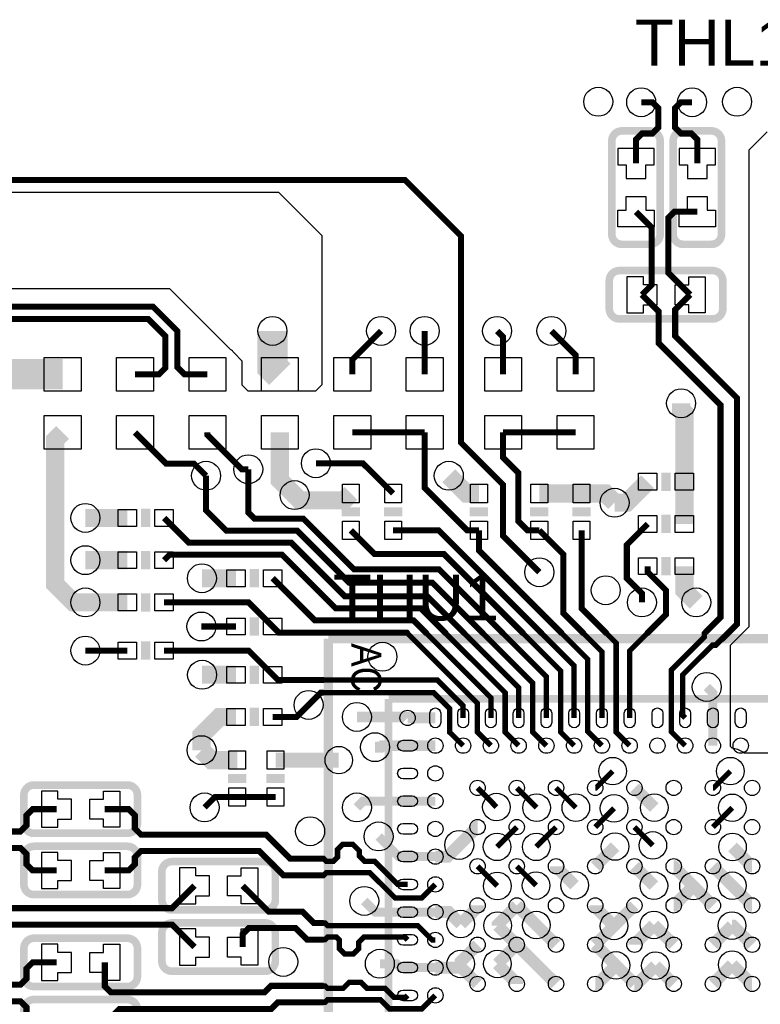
# Model space of a CAD drawing. Extents: x -50 to 239, y -105 to 7.
# Tile 14 of 17: x 195 to 207, y -34 to -18. Entities that reach past the tile are written whole.
import ezdxf
from ezdxf.enums import TextEntityAlignment as Align

# ---------------------------------------------------------------- set-up
doc = ezdxf.new("R2010")
doc.units = 0
for name, color, linetype in [('ET_TOP', 92, 'CONTINUOUS'), ('PG_SILKSCREEN_TOP', 7, 'CONTINUOUS'), ('PIN_TOP', 92, 'CONTINUOUS'), ('RD_SILKSCREEN_TOP', 6, 'CONTINUOUS'), ('VC_TOP', 254, 'CONTINUOUS')]:
    doc.layers.add(name, color=color, linetype=linetype)

msp = doc.modelspace()

# ---------------------------------------------------------------- linework, layer by layer
at = {"layer": 'ET_TOP'}
for points, const_width in [([(204.991, -19.4146), (205.175, -19.4146), (205.276, -19.5156), (205.276, -19.8319), (205.175, -19.9329), (205.006, -19.9329), (204.905, -20.0339), (204.905, -20.4301)], 0.101), ([(205.8349, -19.4146), (205.651, -19.4146), (205.55, -19.5156), (205.55, -19.8319), (205.651, -19.9329), (205.82, -19.9329), (205.921, -20.0339), (205.921, -20.4301)], 0.101), ([(183.903, -30.9049), (183.5788, -30.9049), (183.38, -30.7061), (183.38, -24.1061), (186.78, -20.7061), (201.08, -20.7061), (202.003, -21.6291), (202.003, -25.0561), (202.703, -25.7561), (202.703, -26.6061), (203.303, -27.2061)], 0.1), ([(204.905, -21.2301), (205.166, -21.4911), (205.166, -22.4431), (205.003, -22.6061)], 0.101), ([(205.921, -21.2301), (205.541, -21.2301), (205.44, -21.3311), (205.44, -22.2431), (205.803, -22.6061)], 0.101), ([(185.303, -30.9049), (185.6042, -30.9049), (185.803, -30.7061), (185.803, -24.4061), (187.403, -22.8061), (196.903, -22.8061), (197.303, -23.2061), (197.303, -23.8061), (197.42, -23.9231), (197.803, -23.9231)], 0.1), ([(186.503, -30.9049), (186.003, -30.4049), (186.003, -24.489), (187.4859, -23.0061), (196.8201, -23.0061), (197.103, -23.289), (197.103, -23.8231), (197.003, -23.9231), (196.603, -23.9231)], 0.1), ([(198.88, -23.2061), (198.88, -23.8001), (199.003, -23.9231)], 0.5), ([(200.68, -23.2061), (200.203, -23.6831), (200.203, -23.9231)], 0.1), ([(201.403, -23.9231), (201.403, -23.2061)], 0.1), ([(202.703, -23.9231), (202.703, -23.3061), (202.603, -23.2061)], 0.1), ([(203.903, -23.9231), (203.903, -23.6061), (203.503, -23.2061)], 0.1), ([(190.18, -25.7061), (191.963, -23.9231), (195.403, -23.9231)], 0.5), ([(205.653, -24.4061), (205.653, -24.5061), (205.708, -24.5611), (205.708, -25.7061)], 0.3), ([(195.403, -24.8891), (195.28, -25.0121), (195.28, -27.4061), (195.58, -27.7061), (195.78, -27.7061)], 0.3), ([(199.003, -24.8891), (199.003, -25.6814), (199.2477, -25.9261)], 0.3), ([(196.603, -24.8891), (197.12, -25.4061), (197.58, -25.4061), (197.78, -25.6061)], 0.1), ([(198.48, -25.5), (198.3739, -25.5), (197.803, -24.9291), (197.803, -24.8891)], 0.1), ([(201.403, -24.8891), (200.203, -24.8891)], 0.1), ([(201.403, -24.8891), (201.403, -25.8061), (202.108, -26.5111), (202.303, -26.5111)], 0.1), ([(202.703, -24.8891), (203.903, -24.8891)], 0.1), ([(202.703, -24.8891), (202.703, -25.3061), (202.953, -25.5561), (202.953, -26.3561), (203.108, -26.5111), (203.303, -26.5111)], 0.1), ([(199.6, -25.4), (200.3789, -25.4), (200.88, -25.9011)], 0.1), ([(202.303, -25.9011), (202.098, -25.9011), (201.803, -25.6061)], 0.3), ([(204.5505, -26.0536), (204.7505, -26.0536), (205.098, -25.7061)], 0.3), ([(205.708, -26.4061), (205.708, -25.7061)], 0.3), ([(199.2477, -25.9261), (199.3377, -26.0161), (200.065, -26.0161), (200.18, -25.9011)], 0.3), ([(203.303, -25.9011), (204.003, -25.9011)], 0.3), ([(204.003, -25.9011), (204.398, -25.9011), (204.5505, -26.0536)], 0.3), ([(196.475, -26.3061), (195.78, -26.3061)], 0.3), ([(205.003, -27.7061), (205.003, -27.5561), (204.753, -27.3061), (204.753, -26.7511), (205.098, -26.4061)], 0.1), ([(196.475, -27.0061), (195.78, -27.0061)], 0.3), ([(190.203, -27.0471), (190.203, -27.2311), (190.304, -27.3321), (191.0165, -27.3321), (192.677, -28.9926), (192.677, -29.7781), (194.404, -31.5051), (194.7038, -31.5051), (194.8048, -31.4041), (194.8048, -31.2351), (194.9058, -31.1341), (195.302, -31.1341)], 0.101), ([(205.708, -27.1061), (205.708, -27.5111), (205.903, -27.7061)], 0.3), ([(198.275, -27.3061), (197.712, -27.3061)], 0.3), ([(190.203, -27.891), (190.203, -27.7071), (190.304, -27.6061), (190.903, -27.6061), (192.403, -29.1061), (192.403, -29.8916), (194.2905, -31.7791), (194.7038, -31.7791), (194.8048, -31.8801), (194.8048, -32.0491), (194.9058, -32.1501), (195.302, -32.1501)], 0.101), ([(196.475, -27.7061), (195.78, -27.7061)], 0.3), ([(197.085, -27.7061), (198.485, -27.7061), (198.885, -28.1061)], 0.1), ([(198.275, -28.1061), (197.703, -28.1061)], 0.1), ([(196.475, -28.5061), (195.78, -28.5061)], 0.1), ([(197.085, -28.5061), (198.485, -28.5061), (198.885, -28.9061)], 0.1), ([(197.715, -28.9061), (198.275, -28.9061)], 0.3), ([(206.0777, -29.1085), (206.18, -29.2108), (206.18, -29.6212)], 0.15), ([(190.203, -29.1471), (190.203, -29.3311), (190.304, -29.4321), (191.029, -29.4321), (194.372, -32.7751), (197.217, -32.7751), (197.588, -32.4041)], 0.101), ([(199.48, -29.4061), (199.28, -29.6061), (198.885, -29.6061)], 0.1), ([(197.705, -30.1561), (197.705, -29.9061), (198.005, -29.6061), (198.275, -29.6061)], 0.3), ([(200.28, -29.6061), (201.105, -29.6061), (201.1201, -29.6212)], 0.18), ([(201.1201, -29.6212), (201.5801, -29.6212)], 0.18), ([(197.588, -33.4201), (197.217, -33.0491), (194.2585, -33.0491), (190.9155, -29.7061), (190.304, -29.7061), (190.203, -29.8071), (190.203, -29.991)], 0.101), ([(206.18, -29.6212), (206.18, -30.0812)], 0.15), ([(198.296, -30.3211), (197.87, -30.3211), (197.705, -30.1561)], 0.3), ([(200.58, -30.1061), (200.68, -30.1061), (200.7049, -30.0812), (201.1201, -30.0812)], 0.18), ([(201.1201, -30.0812), (201.5801, -30.0812)], 0.18), ([(199.98, -30.3211), (198.931, -30.3211)], 0.25), ([(204.5189, -30.5035), (204.2412, -30.7812), (204.23, -30.7812)], 0.089), ([(206.4689, -30.5034), (206.1911, -30.7812), (206.18, -30.7812)], 0.089), ([(205.2079, -31.1091), (204.88, -30.7812)], 0.2), ([(202.5922, -31.0993), (202.5346, -31.0417), (202.5346, -31.0357), (202.2801, -30.7812)], 0.089), ([(203.258, -31.1091), (202.9301, -30.7812)], 0.089), ([(203.5801, -30.7812), (203.9079, -31.109)], 0.089), ([(197.755, -31.1061), (197.93, -30.9311), (198.296, -30.9311)], 0.1), ([(198.931, -30.9311), (198.296, -30.9311)], 0.1), ([(201.1201, -31.0011), (200.385, -31.0011), (200.28, -31.1061)], 0.15), ([(201.1201, -31.0011), (201.5801, -31.0011)], 0.15), ([(204.5412, -31.12), (204.23, -31.4312)], 0.089), ([(206.4997, -31.1115), (206.18, -31.4312)], 0.089), ([(202.2801, -31.4312), (202.2715, -31.4312), (201.9758, -31.7269)], 0.2), ([(202.6022, -31.7591), (202.9301, -31.4312)], 0.089), ([(203.5801, -31.4312), (203.2522, -31.7591)], 0.089), ([(205.1843, -31.7355), (204.88, -31.4312)], 0.089), ([(200.64, -31.5861), (200.975, -31.9211), (201.1201, -31.9211)], 0.15), ([(201.9758, -31.7269), (201.7816, -31.9211), (201.5801, -31.9211)], 0.2), ([(204.5579, -31.7533), (204.23, -32.0812)], 0.2), ([(206.5046, -31.7616), (206.8242, -32.0812), (206.83, -32.0812)], 0.2), ([(201.5801, -31.9211), (201.1201, -31.9211)], 0.15), ([(203.8885, -32.3958), (203.5801, -32.0874), (203.5801, -32.0812)], 0.2), ([(204.88, -32.0812), (205.2022, -32.4034)], 0.2), ([(205.8575, -32.4086), (205.5301, -32.0812), (205.53, -32.0812)], 0.2), ([(206.5029, -32.4041), (206.18, -32.0812)], 0.2), ([(202.2801, -32.0812), (202.6069, -32.408)], 0.089), ([(203.2494, -32.4005), (202.9301, -32.0812)], 0.089), ([(205.53, -32.7311), (205.535, -32.7311), (205.8575, -32.4086)], 0.2), ([(205.8575, -32.4086), (206.18, -32.7311)], 0.2), ([(206.83, -32.7311), (206.8299, -32.7311), (206.5029, -32.4041)], 0.2), ([(191.203, -32.6471), (191.203, -32.8311), (191.304, -32.9321), (193.229, -32.9321), (194.342, -34.0451), (194.7038, -34.0451), (194.8048, -33.9441), (194.8048, -33.7751), (194.9058, -33.6741), (195.302, -33.6741)], 0.101), ([(201.1201, -32.8411), (200.5875, -32.8411), (200.4028, -32.6564)], 0.15), ([(202.2801, -32.7311), (202.2801, -32.7602), (202.0012, -33.0391)], 0.2), ([(202.9301, -32.7311), (202.6121, -33.0491), (202.6121, -33.0631)], 0.2), ([(202.9301, -32.7311), (203.2547, -33.0557)], 0.2), ([(204.23, -32.7311), (204.23, -32.7587), (204.5412, -33.0699)], 0.2), ([(204.5412, -33.0699), (204.88, -32.7311)], 0.2), ([(201.1201, -32.8411), (201.5801, -32.8411)], 0.15), ([(202.0012, -33.0391), (201.8032, -32.8411), (201.5801, -32.8411)], 0.2), ([(202.6121, -33.0631), (202.9301, -33.3811)], 0.2), ([(203.2547, -33.0557), (203.5801, -33.3811)], 0.2), ([(204.5412, -33.0699), (204.23, -33.3811)], 0.2), ([(205.2021, -33.0532), (204.88, -33.3753), (204.88, -33.3811)], 0.2), ([(205.53, -33.3811), (205.2021, -33.0532)], 0.2), ([(206.4962, -33.0649), (206.18, -33.3811)], 0.2), ([(206.83, -33.3811), (206.5138, -33.0649), (206.4962, -33.0649)], 0.2), ([(191.203, -33.491), (191.203, -33.3071), (191.304, -33.2061), (193.1155, -33.2061), (194.2285, -34.3191), (194.7038, -34.3191), (194.8048, -34.4201), (194.8048, -34.5891), (194.9058, -34.6901), (195.302, -34.6901)], 0.101), ([(202.2801, -33.3811), (202.0012, -33.66), (202.0012, -33.6995)], 0.2), ([(202.9301, -33.3811), (202.9263, -33.3811), (202.6079, -33.6995)], 0.2), ([(202.9301, -33.3811), (203.5801, -34.0311)], 0.2), ([(204.23, -33.3811), (204.5738, -33.7249)], 0.2), ([(200.66, -33.6961), (200.9345, -33.6961), (200.9995, -33.7611), (201.1201, -33.7611)], 0.15), ([(202.0012, -33.6995), (201.9396, -33.7611), (201.5801, -33.7611)], 0.2), ([(202.0012, -33.6995), (202.0012, -33.7522), (202.2801, -34.0311)], 0.2), ([(202.6079, -33.6995), (202.9301, -34.0217), (202.9301, -34.0311)], 0.2), ([(204.23, -34.0311), (204.2676, -34.0311), (204.5738, -33.7249)], 0.2), ([(204.5738, -33.7249), (204.88, -34.0311)], 0.2), ([(206.18, -34.0311), (206.4989, -33.7122)], 0.2), ([(206.4989, -33.7122), (206.8178, -34.0311), (206.83, -34.0311)], 0.2), ([(201.5801, -33.7611), (201.1201, -33.7611)], 0.15), ([(204.88, -34.0311), (204.924, -34.0311), (205.227, -33.7281)], 0.2), ([(205.227, -33.7281), (205.53, -34.0311)], 0.2)]:
    msp.add_lwpolyline(points, dxfattribs=dict(at, const_width=const_width))
for points, format in [([(207.18, -30.2061), (206.7035, -30.2061, 0.136411), (206.5164, -30.1277), (206.4994, -30.1255), (206.471, -30.0971), (206.471, -28.4151), (206.78, -28.1061), (206.78, -20.2061), (207.08, -19.9061)], "xyb"), ([(205.72, -30.0812, 0.089, 0.089, 0), (205.491, -29.8522, 0.089, 0.089, 0), (205.491, -28.8278, 0.089, 0.089, 0), (206.0369, -28.2819, 0.089, 0.089, 0), (206.0369, -28.2218, 0.089, 0.089, 0), (206.0526, -28.2061, 0.101, 0.101, 0), (206.306, -27.9527, 0.101, 0.101, 0), (206.306, -24.4321, 0.101, 0.101, 0), (205.28, -23.4061, 0.101, 0.101, 0), (205.28, -22.8831, 0.101, 0.101, 0), (205.003, -22.6061, 0.101, 0.101, 0)], "xyseb"), ([(205.72, -29.6212, 0.089, 0.089, 0), (205.68, -29.5812, 0.089, 0.089, 0), (205.68, -28.9061, 0.089, 0.089, 0), (206.1705, -28.4156, 0.089, 0.089, 0), (206.2307, -28.4156, 0.089, 0.089, 0), (206.2464, -28.3999, 0.089, 0.089, 0), (206.2463, -28.3999, 0.101, 0.101, 0), (206.58, -28.0662, 0.101, 0.101, 0), (206.58, -24.3186, 0.101, 0.101, 0), (205.554, -23.2926, 0.101, 0.101, 0), (205.554, -22.8551, 0.101, 0.101, 0), (205.803, -22.6061, 0.101, 0.101, 0)], "xyseb"), ([(203.42, -29.6212, 0.089, 0.089, 0), (203.42, -28.9373, 0.089, 0.089, 0), (202.7071, -28.2244, 0.1, 0.1, 0), (201.6388, -27.1561, 0.1, 0.1, 0), (200.2299, -27.1561, 0.1, 0.1, 0), (199.3899, -26.3161, 0.1, 0.1, 0), (198.58, -26.3161, 0.1, 0.1, 0), (198.48, -26.2161, 0.1, 0.1, 0), (198.48, -25.5, 0.1, 0.1, 0)], "xyseb"), ([(197.78, -25.6061, 0.1, 0.1, 0), (197.78, -26.1801, 0.1, 0.1, 0), (198.116, -26.5161, 0.1, 0.1, 0), (199.29, -26.5161, 0.1, 0.1, 0), (200.155, -27.3811, 0.1, 0.1, 0), (201.5308, -27.3811, 0.1, 0.1, 0), (202.3741, -28.2244, 0.089, 0.089, 0), (203.195, -29.0453, 0.089, 0.089, 0), (203.195, -29.8562, 0.089, 0.089, 0), (203.42, -30.0812, 0.089, 0.089, 0)], "xyseb"), ([(197.085, -26.3061, 0.1, 0.1, 0), (197.495, -26.7161, 0.1, 0.1, 0), (199.19, -26.7161, 0.1, 0.1, 0), (200.08, -27.6061, 0.1, 0.1, 0), (201.4478, -27.6061, 0.1, 0.1, 0), (202.0661, -28.2244, 0.089, 0.089, 0), (202.96, -29.1183, 0.089, 0.089, 0), (202.96, -29.6212, 0.089, 0.089, 0)], "xyseb"), ([(200.18, -26.5111, 0.1, 0.1, 0), (200.575, -26.9061, 0.1, 0.1, 0), (201.7218, -26.9061, 0.1, 0.1, 0), (203.0401, -28.2244, 0.089, 0.089, 0), (203.6566, -28.8409, 0.089, 0.089, 0), (203.6566, -29.8578, 0.089, 0.089, 0), (203.88, -30.0812, 0.089, 0.089, 0)], "xyseb"), ([(200.88, -26.5111, 0.1, 0.1, 0), (201.6347, -26.5111, 0.1, 0.1, 0), (203.348, -28.2244, 0.089, 0.089, 0), (203.88, -28.7564, 0.089, 0.089, 0), (203.88, -29.6212, 0.089, 0.089, 0)], "xyseb"), ([(204.34, -30.0812, 0.089, 0.089, 0), (204.1034, -29.8446, 0.089, 0.089, 0), (204.1034, -28.6469, 0.089, 0.089, 0), (203.6809, -28.2244, 0.1, 0.1, 0), (202.303, -26.8465, 0.1, 0.1, 0), (202.303, -26.5111, 0.1, 0.1, 0)], "xyseb"), ([(203.303, -26.5111, 0.1, 0.1, 0), (203.703, -26.9111, 0.1, 0.1, 0), (203.703, -27.8873, 0.1, 0.1, 0), (204.0401, -28.2244, 0.089, 0.089, 0), (204.34, -28.5243, 0.089, 0.089, 0), (204.34, -29.6212, 0.089, 0.089, 0)], "xyseb"), ([(204.003, -26.5111, 0.1, 0.1, 0), (204.003, -27.8061, 0.1, 0.1, 0), (204.4213, -28.2244, 0.089, 0.089, 0), (204.5766, -28.3797, 0.089, 0.089, 0), (204.5766, -29.8578, 0.089, 0.089, 0), (204.8, -30.0812, 0.089, 0.089, 0)], "xyseb"), ([(197.085, -27.0061, 0.1, 0.1, 0), (197.175, -26.9161, 0.1, 0.1, 0), (199.0401, -26.9161, 0.1, 0.1, 0), (199.9301, -27.8061, 0.1, 0.1, 0), (201.3398, -27.8061, 0.1, 0.1, 0), (201.7581, -28.2244, 0.089, 0.089, 0), (202.7366, -29.2029, 0.089, 0.089, 0), (202.7366, -29.8578, 0.089, 0.089, 0), (202.96, -30.0812, 0.089, 0.089, 0)], "xyseb"), ([(204.8, -29.6212, 0.089, 0.089, 0), (204.8, -28.5091, 0.089, 0.089, 0), (205.0847, -28.2244, 0.1, 0.1, 0), (205.403, -27.9061, 0.1, 0.1, 0), (205.403, -27.5061, 0.1, 0.1, 0), (205.098, -27.2011, 0.1, 0.1, 0), (205.098, -27.1061, 0.1, 0.1, 0)], "xyseb"), ([(198.885, -27.3061, 0.1, 0.1, 0), (199.585, -28.0061, 0.1, 0.1, 0), (201.2196, -28.0061, 0.1, 0.1, 0), (201.4379, -28.2244, 0.089, 0.089, 0), (202.5, -29.2865, 0.089, 0.089, 0), (202.5, -29.6212, 0.089, 0.089, 0)], "xyseb"), ([(202.5, -30.0812, 0.089, 0.089, 0), (202.2766, -29.8578, 0.089, 0.089, 0), (202.2766, -29.3775, 0.089, 0.089, 0), (201.1235, -28.2244, 0.1, 0.1, 0), (201.1052, -28.2061, 0.1, 0.1, 0), (198.985, -28.2061, 0.1, 0.1, 0), (198.885, -28.1061, 0.1, 0.1, 0)], "xyseb"), ([(202.0401, -29.6212, 0.089, 0.089, 0), (202.0401, -29.4216, 0.089, 0.089, 0), (201.6126, -28.9941, 0.089, 0.089, 0), (199.7336, -28.9941, 0.1, 0.1, 0), (198.973, -28.9941, 0.1, 0.1, 0), (198.885, -28.9061, 0.1, 0.1, 0)], "xyseb"), ([(202.0401, -30.0812, 0.089, 0.089, 0), (201.8167, -29.8578, 0.089, 0.089, 0), (201.8167, -29.4656, 0.089, 0.089, 0), (201.5552, -29.2041, 0.089, 0.089, 0), (199.7295, -29.2041, 0.1, 0.1, 0), (199.682, -29.2041, 0.1, 0.1, 0), (199.48, -29.4061, 0.1, 0.1, 0)], "xyseb"), ([(201.1201, -32.3811, 0.089, 0.089, 0), (200.955, -32.3811, 0.089, 0.089, 0), (200.5725, -31.9986, 0.089, 0.089, 0), (200.409, -31.9986, 0.089, 0.089, 0), (200.32, -31.9096, 0.089, 0.089, 0), (200.32, -31.8251, 0.089, 0.089, 0), (200.211, -31.7161, 0.089, 0.089, 0), (200.0471, -31.7161, 0.089, 0.089, 0), (199.9581, -31.8051, 0.089, 0.089, 0), (199.9581, -31.9305, 0.089, 0.089, 0), (199.89, -31.9986, 0.089, 0.089, 0), (199.772, -31.9986, 0.089, 0.089, 0), (199.7295, -31.9561, 0.101, 0.101, 0), (199.1775, -31.9561, 0.101, 0.101, 0), (198.7765, -31.5551, 0.101, 0.101, 0), (196.7002, -31.5551, 0.101, 0.101, 0), (196.5992, -31.4541, 0.101, 0.101, 0), (196.5992, -31.2351, 0.101, 0.101, 0), (196.4982, -31.1341, 0.101, 0.101, 0), (196.102, -31.1341, 0.101, 0.101, 0)], "xyseb"), ([(201.5801, -32.3811, 0.089, 0.089, 0), (201.3551, -32.6061, 0.089, 0.089, 0), (200.9127, -32.6061, 0.089, 0.089, 0), (200.4942, -32.1876, 0.089, 0.089, 0), (199.772, -32.1876, 0.089, 0.089, 0), (199.7295, -32.2301, 0.101, 0.101, 0), (199.064, -32.2301, 0.101, 0.101, 0), (198.663, -31.8291, 0.101, 0.101, 0), (196.7002, -31.8291, 0.101, 0.101, 0), (196.5992, -31.9301, 0.101, 0.101, 0), (196.5992, -32.0491, 0.101, 0.101, 0), (196.4982, -32.1501, 0.101, 0.101, 0), (196.102, -32.1501, 0.101, 0.101, 0)], "xyseb"), ([(198.388, -32.4041, 0.101, 0.101, 0), (198.816, -32.8321, 0.101, 0.101, 0), (199.376, -32.8321, 0.101, 0.101, 0), (199.5659, -33.022, 0.101, 0.101, 0), (199.7295, -33.022, 0.089, 0.089, 0), (199.7517, -33.022, 0.089, 0.089, 0), (199.7942, -33.0645, 0.089, 0.089, 0), (201.2889, -33.0645, 0.089, 0.089, 0), (201.5255, -33.3011, 0.089, 0.089, 0), (201.5801, -33.3011, 0.089, 0.089, 0)], "xyseb"), ([(198.388, -33.4201, 0.101, 0.101, 0), (198.388, -33.2071, 0.101, 0.101, 0), (198.489, -33.1061, 0.101, 0.101, 0), (199.2625, -33.1061, 0.101, 0.101, 0), (199.4524, -33.296, 0.101, 0.101, 0), (199.7295, -33.296, 0.089, 0.089, 0), (199.7517, -33.296, 0.089, 0.089, 0), (199.7942, -33.2535, 0.089, 0.089, 0), (199.94, -33.2535, 0.089, 0.089, 0), (199.99, -33.3035, 0.089, 0.089, 0), (199.99, -33.4471, 0.089, 0.089, 0), (200.079, -33.5361, 0.089, 0.089, 0), (200.2211, -33.5361, 0.089, 0.089, 0), (200.31, -33.4472, 0.089, 0.089, 0), (200.31, -33.3425, 0.089, 0.089, 0), (200.399, -33.2535, 0.089, 0.089, 0), (201.0725, -33.2535, 0.089, 0.089, 0), (201.1201, -33.3011, 0.089, 0.089, 0)], "xyseb"), ([(196.102, -33.6741, 0.101, 0.101, 0), (196.102, -34.0711, 0.101, 0.101, 0), (196.203, -34.1721, 0.101, 0.101, 0), (198.7465, -34.1721, 0.101, 0.101, 0), (198.855, -34.0636, 0.101, 0.101, 0), (199.7295, -34.0636, 0.089, 0.089, 0), (199.7517, -34.0636, 0.089, 0.089, 0), (199.7942, -34.1061, 0.089, 0.089, 0), (200.05, -34.1061, 0.089, 0.089, 0), (200.15, -34.0061, 0.089, 0.089, 0), (200.35, -34.0061, 0.089, 0.089, 0), (200.45, -34.1061, 0.089, 0.089, 0), (200.7473, -34.1061, 0.089, 0.089, 0), (200.8967, -34.2555, 0.089, 0.089, 0), (201.0857, -34.2555, 0.089, 0.089, 0), (201.1201, -34.2211, 0.089, 0.089, 0)], "xyseb"), ([(201.5801, -34.2211, 0.089, 0.089, 0), (201.3567, -34.4445, 0.089, 0.089, 0), (200.8184, -34.4445, 0.089, 0.089, 0), (200.669, -34.2951, 0.089, 0.089, 0), (199.7942, -34.2951, 0.089, 0.089, 0), (199.7517, -34.3376, 0.089, 0.089, 0), (199.7295, -34.3376, 0.101, 0.101, 0), (198.9685, -34.3376, 0.101, 0.101, 0), (198.86, -34.4461, 0.101, 0.101, 0), (196.346, -34.4461, 0.101, 0.101, 0), (196.102, -34.6901, 0.101, 0.101, 0)], "xyseb")]:
    msp.add_lwpolyline(points, format=format, dxfattribs=at)
msp.add_lwpolyline([(198.2377, -23.5638), (198.2349, -23.5596, 0.100676), (198.192, -23.5167), (198.1878, -23.5139), (197.18, -22.5061), (187.38, -22.5061), (185.58, -24.3061), (185.58, -27.5061), (185.28, -27.8061), (183.88, -27.8061), (183.58, -27.5061), (183.58, -24.2061), (186.88, -20.9061), (198.98, -20.9061), (199.7, -21.6261), (199.7, -24.1), (199.5939, -24.2061), (198.48, -24.2061), (198.38, -24.1061), (198.38, -23.7061)], format="xyb", close=True, dxfattribs=at)
at = {"layer": 'PG_SILKSCREEN_TOP', "const_width": 0.127}
for points in [[(205.305, -21.6051), (205.305, -20.0551, 0.414218), (205.1399, -19.89), (204.6701, -19.89, 0.414218), (204.505, -20.0551), (204.505, -21.6051, 0.414218), (204.6701, -21.7702), (205.1399, -21.7702, 0.414218), (205.305, -21.6051)], [(206.321, -21.6051), (206.321, -20.0551, 0.414218), (206.1559, -19.89), (205.6861, -19.89, 0.414218), (205.521, -20.0551), (205.521, -21.6051, 0.414218), (205.6861, -21.7702), (206.1559, -21.7702, 0.414218), (206.321, -21.6051)], [(206.178, -22.2061), (204.628, -22.2061, 0.414218), (204.4629, -22.3712), (204.4629, -22.841, 0.414218), (204.628, -23.0061), (206.178, -23.0061, 0.414218), (206.3431, -22.841), (206.3431, -22.3712, 0.414218), (206.178, -22.2061)], [(196.477, -30.7341), (194.927, -30.7341, 0.414218), (194.7619, -30.8992), (194.7619, -31.369, 0.414218), (194.927, -31.5341), (196.477, -31.5341, 0.414218), (196.6421, -31.369), (196.6421, -30.8992, 0.414218), (196.477, -30.7341)], [(196.477, -31.7501), (194.927, -31.7501, 0.414218), (194.7619, -31.9152), (194.7619, -32.385, 0.414218), (194.927, -32.5501), (196.477, -32.5501, 0.414218), (196.6421, -32.385), (196.6421, -31.9152, 0.414218), (196.477, -31.7501)], [(198.763, -32.0041), (197.213, -32.0041, 0.414218), (197.0479, -32.1692), (197.0479, -32.639, 0.414218), (197.213, -32.8041), (198.763, -32.8041, 0.414218), (198.9281, -32.639), (198.9281, -32.1692, 0.414218), (198.763, -32.0041)], [(198.763, -33.0201), (197.213, -33.0201, 0.414218), (197.0479, -33.1852), (197.0479, -33.655, 0.414218), (197.213, -33.8201), (198.763, -33.8201, 0.414218), (198.9281, -33.655), (198.9281, -33.1852, 0.414218), (198.763, -33.0201)], [(196.477, -33.2741), (194.927, -33.2741, 0.414218), (194.7619, -33.4392), (194.7619, -33.909, 0.414218), (194.927, -34.0741), (196.477, -34.0741, 0.414218), (196.6421, -33.909), (196.6421, -33.4392, 0.414218), (196.477, -33.2741)], [(196.477, -34.2901), (194.927, -34.2901, 0.414218), (194.7619, -34.4552), (194.7619, -34.925, 0.414218), (194.927, -35.0901), (196.477, -35.0901, 0.414218), (196.6421, -34.925), (196.6421, -34.4552, 0.414218), (196.477, -34.2901)]]:
    msp.add_lwpolyline(points, format="xyb", dxfattribs=at)
at = {"layer": 'PG_SILKSCREEN_TOP'}
for points, const_width in [([(205.403, -25.8581), (205.403, -25.5541)], 0.152), ([(196.78, -26.4581), (196.78, -26.1541)], 0.152), ([(200.028, -26.2061), (200.332, -26.2061)], 0.152), ([(200.728, -26.2061), (201.032, -26.2061)], 0.152), ([(202.151, -26.2061), (202.455, -26.2061)], 0.152), ([(203.151, -26.2061), (203.455, -26.2061)], 0.152), ([(203.851, -26.2061), (204.155, -26.2061)], 0.152), ([(205.403, -26.5581), (205.403, -26.2541)], 0.152), ([(196.78, -27.1581), (196.78, -26.8541)], 0.152), ([(205.403, -26.9541), (205.403, -27.2581)], 0.152), ([(198.58, -27.4581), (198.58, -27.1541)], 0.152), ([(196.78, -27.8581), (196.78, -27.5541)], 0.152), ([(198.58, -28.2581), (198.58, -27.9541)], 0.152), ([(199.8051, -28.3062), (199.8051, -41.056)], 0.1524), ([(212.5549, -28.3062), (199.8051, -28.3062)], 0.1524), ([(196.78, -28.6581), (196.78, -28.3541)], 0.152), ([(198.58, -29.0581), (198.58, -28.7541)], 0.152), ([(198.58, -29.7581), (198.58, -29.4541)], 0.152), ([(211.5549, -29.3062), (200.8051, -29.3062)], 0.127), ([(200.8051, -29.3062), (200.8051, -40.056)], 0.127), ([(198.144, -30.6261), (198.448, -30.6261)], 0.152), ([(198.779, -30.6261), (199.083, -30.6261)], 0.152)]:
    msp.add_lwpolyline(points, dxfattribs=dict(at, const_width=const_width))
at = {"layer": 'PIN_TOP'}
for points in [[(204.7399, -20.6803), (205.0701, -20.6803), (205.0701, -20.4542), (205.2047, -20.4542), (205.2047, -20.1799), (204.6053, -20.1799), (204.6053, -20.4542), (204.7399, -20.4542)], [(205.7559, -20.6803), (206.0861, -20.6803), (206.0861, -20.4542), (206.2207, -20.4542), (206.2207, -20.1799), (205.6213, -20.1799), (205.6213, -20.4542), (205.7559, -20.4542)], [(204.7399, -20.9799), (205.0701, -20.9799), (205.0701, -21.206), (205.2047, -21.206), (205.2047, -21.4803), (204.6053, -21.4803), (204.6053, -21.206), (204.7399, -21.206)], [(205.7559, -20.9799), (206.0861, -20.9799), (206.0861, -21.206), (206.2207, -21.206), (206.2207, -21.4803), (205.6213, -21.4803), (205.6213, -21.206), (205.7559, -21.206)], [(205.2532, -22.7712), (205.2532, -22.441), (205.0271, -22.441), (205.0271, -22.3064), (204.7528, -22.3064), (204.7528, -22.9058), (205.0271, -22.9058), (205.0271, -22.7712)], [(205.5528, -22.7712), (205.5528, -22.441), (205.7789, -22.441), (205.7789, -22.3064), (206.0532, -22.3064), (206.0532, -22.9058), (205.7789, -22.9058), (205.7789, -22.7712)], [(195.098, -23.6436), (195.708, -23.6436), (195.708, -24.2026), (195.098, -24.2026)], [(196.908, -24.2026), (196.298, -24.2026), (196.298, -23.6436), (196.908, -23.6436)], [(198.108, -24.2026), (197.498, -24.2026), (197.498, -23.6436), (198.108, -23.6436)], [(198.698, -23.6436), (199.308, -23.6436), (199.308, -24.2026), (198.698, -24.2026)], [(199.898, -23.6436), (200.508, -23.6436), (200.508, -24.2026), (199.898, -24.2026)], [(201.098, -23.6436), (201.708, -23.6436), (201.708, -24.2026), (201.098, -24.2026)], [(202.398, -23.6436), (203.008, -23.6436), (203.008, -24.2026), (202.398, -24.2026)], [(203.598, -23.6436), (204.208, -23.6436), (204.208, -24.2026), (203.598, -24.2026)], [(195.098, -24.6096), (195.708, -24.6096), (195.708, -25.1686), (195.098, -25.1686)], [(196.908, -25.1686), (196.298, -25.1686), (196.298, -24.6096), (196.908, -24.6096)], [(198.108, -25.1686), (197.498, -25.1686), (197.498, -24.6096), (198.108, -24.6096)], [(198.698, -24.6096), (199.308, -24.6096), (199.308, -25.1686), (198.698, -25.1686)], [(199.898, -24.6096), (200.508, -24.6096), (200.508, -25.1686), (199.898, -25.1686)], [(201.098, -24.6096), (201.708, -24.6096), (201.708, -25.1686), (201.098, -25.1686)], [(202.398, -24.6096), (203.008, -24.6096), (203.008, -25.1686), (202.398, -25.1686)], [(203.598, -24.6096), (204.208, -24.6096), (204.208, -25.1686), (203.598, -25.1686)], [(205.2504, -25.5664), (205.2504, -25.8458), (204.9456, -25.8458), (204.9456, -25.5664)], [(205.8604, -25.5664), (205.8604, -25.8458), (205.5556, -25.8458), (205.5556, -25.5664)], [(200.3197, -26.0535), (200.0403, -26.0535), (200.0403, -25.7487), (200.3197, -25.7487)], [(201.0197, -26.0535), (200.7403, -26.0535), (200.7403, -25.7487), (201.0197, -25.7487)], [(202.4427, -26.0535), (202.1633, -26.0535), (202.1633, -25.7487), (202.4427, -25.7487)], [(203.4427, -26.0535), (203.1633, -26.0535), (203.1633, -25.7487), (203.4427, -25.7487)], [(204.1427, -26.0535), (203.8633, -26.0535), (203.8633, -25.7487), (204.1427, -25.7487)], [(196.6274, -26.1664), (196.6274, -26.4458), (196.3226, -26.4458), (196.3226, -26.1664)], [(197.2374, -26.1664), (197.2374, -26.4458), (196.9326, -26.4458), (196.9326, -26.1664)], [(205.2504, -26.2664), (205.2504, -26.5458), (204.9456, -26.5458), (204.9456, -26.2664)], [(205.8604, -26.2664), (205.8604, -26.5458), (205.5556, -26.5458), (205.5556, -26.2664)], [(200.3197, -26.6635), (200.0403, -26.6635), (200.0403, -26.3587), (200.3197, -26.3587)], [(201.0197, -26.6635), (200.7403, -26.6635), (200.7403, -26.3587), (201.0197, -26.3587)], [(202.4427, -26.6635), (202.1633, -26.6635), (202.1633, -26.3587), (202.4427, -26.3587)], [(203.4427, -26.6635), (203.1633, -26.6635), (203.1633, -26.3587), (203.4427, -26.3587)], [(204.1427, -26.6635), (203.8633, -26.6635), (203.8633, -26.3587), (204.1427, -26.3587)], [(196.6274, -26.8664), (196.6274, -27.1458), (196.3226, -27.1458), (196.3226, -26.8664)], [(197.2374, -26.8664), (197.2374, -27.1458), (196.9326, -27.1458), (196.9326, -26.8664)], [(204.9456, -27.2458), (204.9456, -26.9664), (205.2504, -26.9664), (205.2504, -27.2458)], [(205.5556, -27.2458), (205.5556, -26.9664), (205.8604, -26.9664), (205.8604, -27.2458)], [(198.4274, -27.1664), (198.4274, -27.4458), (198.1226, -27.4458), (198.1226, -27.1664)], [(199.0374, -27.1664), (199.0374, -27.4458), (198.7326, -27.4458), (198.7326, -27.1664)], [(196.6274, -27.5664), (196.6274, -27.8458), (196.3226, -27.8458), (196.3226, -27.5664)], [(197.2374, -27.5664), (197.2374, -27.8458), (196.9326, -27.8458), (196.9326, -27.5664)], [(198.4274, -27.9664), (198.4274, -28.2458), (198.1226, -28.2458), (198.1226, -27.9664)], [(199.0374, -27.9664), (199.0374, -28.2458), (198.7326, -28.2458), (198.7326, -27.9664)], [(196.6274, -28.3664), (196.6274, -28.6458), (196.3226, -28.6458), (196.3226, -28.3664)], [(197.2374, -28.3664), (197.2374, -28.6458), (196.9326, -28.6458), (196.9326, -28.3664)], [(198.4274, -28.7664), (198.4274, -29.0458), (198.1226, -29.0458), (198.1226, -28.7664)], [(199.0374, -28.7664), (199.0374, -29.0458), (198.7326, -29.0458), (198.7326, -28.7664)], [(198.4274, -29.4664), (198.4274, -29.7458), (198.1226, -29.7458), (198.1226, -29.4664)], [(199.0374, -29.4664), (199.0374, -29.7458), (198.7326, -29.7458), (198.7326, -29.4664)], [(198.4357, -30.4735), (198.1563, -30.4735), (198.1563, -30.1687), (198.4357, -30.1687)], [(199.0707, -30.4735), (198.7913, -30.4735), (198.7913, -30.1687), (199.0707, -30.1687)], [(195.5522, -31.2992), (195.5522, -30.969), (195.3261, -30.969), (195.3261, -30.8344), (195.0518, -30.8344), (195.0518, -31.4338), (195.3261, -31.4338), (195.3261, -31.2992)], [(195.8518, -31.2992), (195.8518, -30.969), (196.0779, -30.969), (196.0779, -30.8344), (196.3522, -30.8344), (196.3522, -31.4338), (196.0779, -31.4338), (196.0779, -31.2992)], [(198.4357, -31.0835), (198.1563, -31.0835), (198.1563, -30.7787), (198.4357, -30.7787)], [(199.0707, -31.0835), (198.7913, -31.0835), (198.7913, -30.7787), (199.0707, -30.7787)], [(195.5522, -32.3152), (195.5522, -31.985), (195.3261, -31.985), (195.3261, -31.8504), (195.0518, -31.8504), (195.0518, -32.4498), (195.3261, -32.4498), (195.3261, -32.3152)], [(195.8518, -32.3152), (195.8518, -31.985), (196.0779, -31.985), (196.0779, -31.8504), (196.3522, -31.8504), (196.3522, -32.4498), (196.0779, -32.4498), (196.0779, -32.3152)], [(197.8382, -32.5692), (197.8382, -32.239), (197.6121, -32.239), (197.6121, -32.1044), (197.3378, -32.1044), (197.3378, -32.7038), (197.6121, -32.7038), (197.6121, -32.5692)], [(198.1378, -32.5692), (198.1378, -32.239), (198.3639, -32.239), (198.3639, -32.1044), (198.6382, -32.1044), (198.6382, -32.7038), (198.3639, -32.7038), (198.3639, -32.5692)], [(197.8382, -33.5852), (197.8382, -33.255), (197.6121, -33.255), (197.6121, -33.1204), (197.3378, -33.1204), (197.3378, -33.7198), (197.6121, -33.7198), (197.6121, -33.5852)], [(198.1378, -33.5852), (198.1378, -33.255), (198.3639, -33.255), (198.3639, -33.1204), (198.6382, -33.1204), (198.6382, -33.7198), (198.3639, -33.7198), (198.3639, -33.5852)], [(195.5522, -33.8392), (195.5522, -33.509), (195.3261, -33.509), (195.3261, -33.3744), (195.0518, -33.3744), (195.0518, -33.9738), (195.3261, -33.9738), (195.3261, -33.8392)], [(195.8518, -33.8392), (195.8518, -33.509), (196.0779, -33.509), (196.0779, -33.3744), (196.3522, -33.3744), (196.3522, -33.9738), (196.0779, -33.9738), (196.0779, -33.8392)]]:
    msp.add_lwpolyline(points, close=True, dxfattribs=at)
for points in [[(201.4912, -29.6974), (201.4912, -29.545, -1), (201.669, -29.545), (201.669, -29.6974, -1)], [(201.9512, -29.6974), (201.9512, -29.545, -1), (202.129, -29.545), (202.129, -29.6974, -1)], [(202.4111, -29.6974), (202.4111, -29.545, -1), (202.5889, -29.545), (202.5889, -29.6974, -1)], [(202.8711, -29.6974), (202.8711, -29.545, -1), (203.0489, -29.545), (203.0489, -29.6974, -1)], [(203.3311, -29.6974), (203.3311, -29.545, -1), (203.5089, -29.545), (203.5089, -29.6974, -1)], [(203.7911, -29.6974), (203.7911, -29.545, -1), (203.9689, -29.545), (203.9689, -29.6974, -1)], [(204.2511, -29.6974), (204.2511, -29.545, -1), (204.4289, -29.545), (204.4289, -29.6974, -1)], [(204.7111, -29.6974), (204.7111, -29.545, -1), (204.8889, -29.545), (204.8889, -29.6974, -1)], [(205.1711, -29.6974), (205.1711, -29.545, -1), (205.3489, -29.545), (205.3489, -29.6974, -1)], [(205.6311, -29.6974), (205.6311, -29.545, -1), (205.8089, -29.545), (205.8089, -29.6974, -1)], [(206.0911, -29.6974), (206.0911, -29.545, -1), (206.2689, -29.545), (206.2689, -29.6974, -1)], [(206.5511, -29.6974), (206.5511, -29.545, -1), (206.7289, -29.545), (206.7289, -29.6974, -1)], [(201.1963, -30.1701), (201.0439, -30.1701, -1), (201.0439, -29.9923), (201.1963, -29.9923, -1)], [(201.1963, -30.6301), (201.0439, -30.6301, -1), (201.0439, -30.4523), (201.1963, -30.4523, -1)], [(201.1963, -31.09), (201.0439, -31.09, -1), (201.0439, -30.9122), (201.1963, -30.9122, -1)], [(201.1963, -31.55), (201.0439, -31.55, -1), (201.0439, -31.3722), (201.1963, -31.3722, -1)], [(201.1963, -32.01), (201.0439, -32.01, -1), (201.0439, -31.8322), (201.1963, -31.8322, -1)], [(201.1963, -32.47), (201.0439, -32.47, -1), (201.0439, -32.2922), (201.1963, -32.2922, -1)], [(201.1963, -32.93), (201.0439, -32.93, -1), (201.0439, -32.7522), (201.1963, -32.7522, -1)], [(201.1963, -33.39), (201.0439, -33.39, -1), (201.0439, -33.2122), (201.1963, -33.2122, -1)], [(201.1963, -33.85), (201.0439, -33.85, -1), (201.0439, -33.6722), (201.1963, -33.6722, -1)], [(201.1963, -34.31), (201.0439, -34.31, -1), (201.0439, -34.1322), (201.1963, -34.1322, -1)]]:
    msp.add_lwpolyline(points, format="xyb", close=True, dxfattribs=at)
for centre in [(201.1201, -29.6212), (201.5801, -30.0812), (202.0401, -30.0812), (202.5, -30.0812), (202.96, -30.0812), (203.42, -30.0812), (203.88, -30.0812), (204.34, -30.0812), (204.8, -30.0812), (205.26, -30.0812), (205.72, -30.0812), (206.18, -30.0812), (206.64, -30.0812), (201.5801, -30.5412), (202.2801, -30.7812), (202.9301, -30.7812), (203.5801, -30.7812), (204.23, -30.7812), (204.88, -30.7812), (205.53, -30.7812), (206.18, -30.7812), (206.83, -30.7812), (201.5801, -31.0011), (201.5801, -31.4611), (202.2801, -31.4312), (202.9301, -31.4312), (203.5801, -31.4312), (204.23, -31.4312), (204.88, -31.4312), (205.53, -31.4312), (206.18, -31.4312), (206.83, -31.4312), (201.5801, -31.9211), (202.2801, -32.0812), (202.9301, -32.0812), (203.5801, -32.0812), (204.23, -32.0812), (204.88, -32.0812), (205.53, -32.0812), (206.18, -32.0812), (206.83, -32.0812), (201.5801, -32.3811), (202.2801, -32.7311), (202.9301, -32.7311), (203.5801, -32.7311), (204.23, -32.7311), (204.88, -32.7311), (205.53, -32.7311), (206.18, -32.7311), (206.83, -32.7311), (201.5801, -32.8411), (201.5801, -33.3011), (202.2801, -33.3811), (202.9301, -33.3811), (203.5801, -33.3811), (204.23, -33.3811), (204.88, -33.3811), (205.53, -33.3811), (206.18, -33.3811), (206.83, -33.3811), (201.5801, -33.7611), (202.2801, -34.0311), (202.9301, -34.0311), (203.5801, -34.0311), (204.23, -34.0311), (204.88, -34.0311), (205.53, -34.0311), (206.18, -34.0311), (206.83, -34.0311), (201.5801, -34.2211)]:
    msp.add_circle(centre, 0.127, dxfattribs=at)
at = {"layer": 'VC_TOP'}
for centre, radius in [((204.28, -19.4061), 0.24), ((204.991, -19.4146), 0.24), ((205.8349, -19.4146), 0.24), ((206.58, -19.4061), 0.24), ((198.88, -23.2061), 0.24), ((200.68, -23.2061), 0.24), ((201.403, -23.2061), 0.24), ((202.603, -23.2061), 0.24), ((203.503, -23.2061), 0.24), ((205.653, -24.4061), 0.24), ((198.48, -25.5), 0.24), ((199.6, -25.4), 0.24), ((197.78, -25.6061), 0.24), ((201.803, -25.6061), 0.24), ((199.2477, -25.9261), 0.24), ((204.5505, -26.0536), 0.24), ((195.78, -26.3061), 0.24), ((195.78, -27.0061), 0.24), ((197.712, -27.3061), 0.24), ((203.303, -27.2061), 0.24), ((204.403, -27.5061), 0.24), ((195.78, -27.7061), 0.24), ((205.003, -27.7061), 0.24), ((205.903, -27.7061), 0.24), ((197.703, -28.1061), 0.24), ((195.78, -28.5061), 0.24), ((200.703, -28.6061), 0.24), ((197.715, -28.9061), 0.24), ((206.0777, -29.1085), 0.24), ((199.48, -29.4061), 0.24), ((200.28, -29.6061), 0.24), ((200.58, -30.1061), 0.24), ((197.705, -30.1561), 0.24), ((199.98, -30.3211), 0.2285), ((204.5189, -30.5035), 0.2285), ((206.4689, -30.5034), 0.2285), ((197.755, -31.1061), 0.24), ((200.28, -31.1061), 0.24), ((202.5922, -31.0993), 0.2285), ((203.258, -31.1091), 0.2285), ((203.9079, -31.109), 0.2285), ((204.5412, -31.12), 0.2285), ((205.2079, -31.1091), 0.2285), ((206.4997, -31.1115), 0.2285), ((199.505, -31.5011), 0.24), ((200.64, -31.5861), 0.24), ((201.9758, -31.7269), 0.24), ((202.6022, -31.7591), 0.2285), ((203.2522, -31.7591), 0.2285), ((204.5579, -31.7533), 0.2285), ((205.1843, -31.7355), 0.2285), ((206.5046, -31.7616), 0.2285), ((202.6069, -32.408), 0.2285), ((203.2494, -32.4005), 0.2285), ((203.8885, -32.3958), 0.2285), ((205.2022, -32.4034), 0.2285), ((205.8575, -32.4086), 0.2285), ((206.5029, -32.4041), 0.2285), ((200.4028, -32.6564), 0.24), ((202.0012, -33.0391), 0.2285), ((202.6121, -33.0631), 0.2285), ((203.2547, -33.0557), 0.2285), ((204.5412, -33.0699), 0.2285), ((205.2021, -33.0532), 0.2285), ((206.4962, -33.0649), 0.2285), ((199.06, -33.6661), 0.24), ((200.66, -33.6961), 0.24), ((202.0012, -33.6995), 0.2285), ((202.6079, -33.6995), 0.2285), ((204.5738, -33.7249), 0.2285), ((205.227, -33.7281), 0.2285), ((206.4989, -33.7122), 0.2285)]:
    msp.add_circle(centre, radius, dxfattribs=at)

# ---------------------------------------------------------------- texts
at = {"layer": 'PG_SILKSCREEN_TOP', "width": 0.876}
msp.add_text('AC', height=0.5, rotation=270, dxfattribs=at).set_placement((200.1856, -28.3819))
at = {"layer": 'RD_SILKSCREEN_TOP', "width": 1.039474}
msp.add_text('THL1', height=0.76, dxfattribs=at).set_placement((206.18, -18.8061), align=Align.CENTER)
msp.add_text('THU1', height=0.76, dxfattribs=at).set_placement((199.88, -28.0061))

doc.saveas('drawing.dxf')
